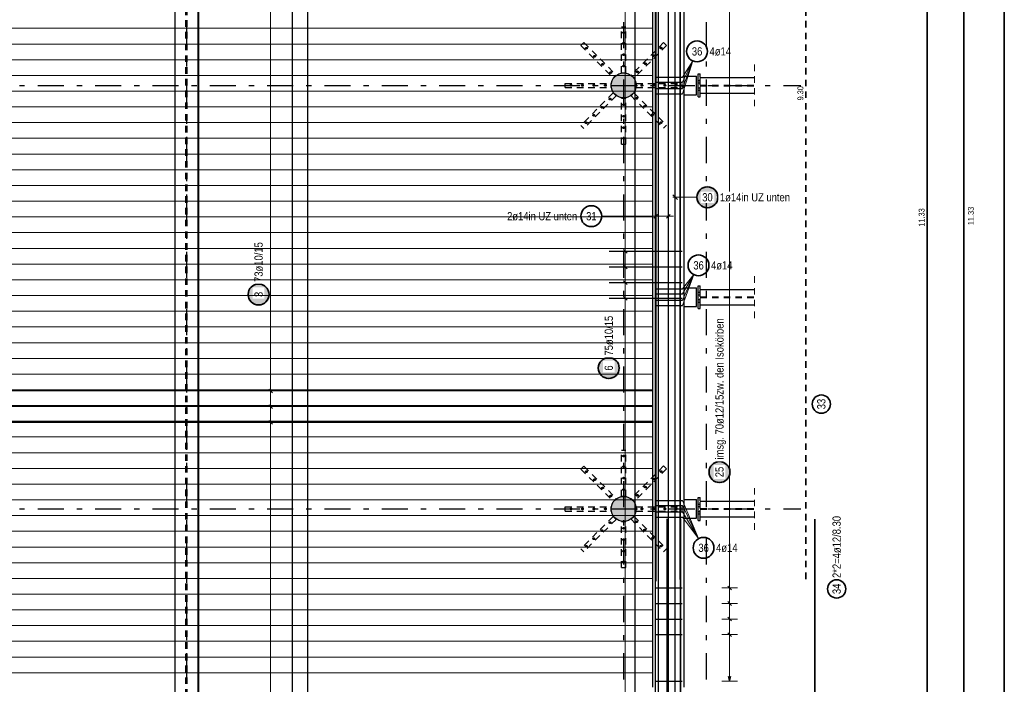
# Model space of a CAD drawing. Header units: millimetres. Extents: x -71 to 66, y -43 to 51.
# Tile 13 of 28: x 10 to 29, y 17 to 29. Entities that reach past the tile are written whole.
import ezdxf

# ---------------------------------------------------------------- set-up
doc = ezdxf.new("R2010")
doc.units = ezdxf.units.MM
doc.linetypes.add('DASHDOTX2', pattern=[2, 1, -0.5, 0, -0.5])
doc.linetypes.add('HIDDEN', pattern=[0.375, 0.25, -0.125])
for name, color, linetype, lineweight in [('Achsen', 7, 'Continuous', 20), ('Geschnittene Kanten', 7, 'Continuous', 20), ('nplo Bewehrung', 7, 'Continuous', 20), ('Schraffuren', 7, 'Continuous', 20)]:
    doc.layers.add(name, color=color, linetype=linetype, lineweight=lineweight)
doc.styles.add('Arial Narrow', font='ARIALN.TTF')

msp = doc.modelspace()

# ---------------------------------------------------------------- hatches: boundary and pattern name
at = {"lineweight": 25, "true_color": 0xffffff}
msp.add_hatch(color=7, dxfattribs=at).paths.add_polyline_path([(23.745319, 25.962487), (23.745185, 25.970165), (23.744783, 25.977834), (23.744114, 25.985483), (23.743178, 25.993105), (23.741977, 26.00069), (23.740512, 26.008228), (23.738784, 26.01571), (23.736797, 26.023127), (23.734552, 26.030471), (23.732052, 26.037732), (23.7293, 26.044901), (23.726299, 26.051969), (23.723054, 26.058929), (23.719568, 26.065771), (23.715845, 26.072487), (23.71189, 26.079069), (23.707707, 26.08551), (23.703303, 26.0918), (23.698682, 26.097933), (23.693849, 26.1039), (23.688811, 26.109696), (23.683574, 26.115312), (23.678144, 26.120742), (23.672528, 26.125979), (23.666732, 26.131017), (23.660765, 26.13585), (23.654632, 26.140471), (23.648342, 26.144875), (23.641901, 26.149058), (23.635319, 26.153013), (23.628603, 26.156736), (23.621761, 26.160222), (23.614801, 26.163467), (23.607733, 26.166468), (23.600564, 26.16922), (23.593303, 26.17172), (23.585959, 26.173965), (23.578542, 26.175952), (23.57106, 26.17768), (23.563522, 26.179145), (23.555937, 26.180346), (23.548315, 26.181282), (23.540666, 26.181951), (23.532997, 26.182353), (23.525319, 26.182487), (23.517641, 26.182353), (23.509973, 26.181951), (23.502323, 26.181282), (23.494701, 26.180346), (23.487117, 26.179145), (23.479579, 26.17768), (23.472096, 26.175952), (23.464679, 26.173965), (23.457335, 26.17172), (23.450075, 26.16922), (23.442906, 26.166468), (23.435837, 26.163467), (23.428878, 26.160222), (23.422035, 26.156736), (23.415319, 26.153013), (23.408737, 26.149058), (23.402297, 26.144875), (23.396006, 26.140471), (23.389874, 26.13585), (23.383906, 26.131017), (23.37811, 26.125979), (23.372494, 26.120742), (23.367064, 26.115312), (23.361827, 26.109696), (23.356789, 26.1039), (23.351957, 26.097933), (23.347335, 26.0918), (23.342931, 26.08551), (23.338749, 26.079069), (23.334794, 26.072487), (23.331071, 26.065771), (23.327584, 26.058929), (23.324339, 26.051969), (23.321339, 26.044901), (23.318587, 26.037732), (23.316087, 26.030471), (23.313842, 26.023127), (23.311854, 26.01571), (23.310127, 26.008228), (23.308661, 26.00069), (23.30746, 25.993105), (23.306524, 25.985483), (23.305855, 25.977834), (23.305453, 25.970165), (23.305319, 25.962487), (23.305453, 25.954809), (23.305855, 25.947141), (23.306524, 25.939491), (23.30746, 25.931869), (23.308661, 25.924285), (23.310127, 25.916747), (23.311854, 25.909264), (23.313842, 25.901847), (23.316087, 25.894503), (23.318587, 25.887243), (23.321339, 25.880074), (23.324339, 25.873005), (23.327584, 25.866045), (23.331071, 25.859203), (23.334794, 25.852487), (23.338749, 25.845905), (23.342931, 25.839465), (23.347335, 25.833174), (23.351957, 25.827042), (23.356789, 25.821074), (23.361827, 25.815278), (23.367064, 25.809662), (23.372494, 25.804232), (23.37811, 25.798995), (23.383906, 25.793957), (23.389874, 25.789125), (23.396006, 25.784503), (23.402297, 25.780099), (23.408737, 25.775917), (23.415319, 25.771962), (23.422035, 25.768239), (23.428878, 25.764752), (23.435837, 25.761507), (23.442906, 25.758507), (23.450075, 25.755755), (23.457335, 25.753255), (23.464679, 25.75101), (23.472096, 25.749022), (23.479579, 25.747295), (23.487117, 25.745829), (23.494701, 25.744628), (23.502323, 25.743692), (23.509973, 25.743023), (23.517641, 25.742621), (23.525319, 25.742487), (23.532997, 25.742621), (23.540666, 25.743023), (23.548315, 25.743692), (23.555937, 25.744628), (23.563522, 25.745829), (23.57106, 25.747295), (23.578542, 25.749022), (23.585959, 25.75101), (23.593303, 25.753255), (23.600564, 25.755755), (23.607733, 25.758507), (23.614801, 25.761507), (23.621761, 25.764752), (23.628603, 25.768239), (23.635319, 25.771962), (23.641901, 25.775917), (23.648342, 25.780099), (23.654632, 25.784503), (23.660765, 25.789125), (23.666732, 25.793957), (23.672528, 25.798995), (23.678144, 25.804232), (23.683574, 25.809662), (23.688811, 25.815278), (23.693849, 25.821074), (23.698682, 25.827042), (23.703303, 25.833174), (23.707707, 25.839465), (23.71189, 25.845905), (23.715845, 25.852487), (23.719568, 25.859203), (23.723054, 25.866045), (23.726299, 25.873005), (23.7293, 25.880074), (23.732052, 25.887243), (23.734552, 25.894503), (23.736797, 25.901847), (23.738784, 25.909264), (23.740512, 25.916747), (23.741977, 25.924285), (23.743178, 25.931869), (23.744114, 25.939491), (23.744783, 25.947141)])
at = {"layer": 'Achsen', "lineweight": 25, "true_color": 0xffffff}
for points in [[(15.138276, 24.099148), (15.138142, 24.106826), (15.13774, 24.114494), (15.137071, 24.122144), (15.136135, 24.129766), (15.134934, 24.13735), (15.133468, 24.144888), (15.131741, 24.152371), (15.129753, 24.159788), (15.127508, 24.167131), (15.125008, 24.174392), (15.122256, 24.181561), (15.119256, 24.18863), (15.116011, 24.195589), (15.112524, 24.202431), (15.108801, 24.209148), (15.104846, 24.21573), (15.100664, 24.22217), (15.09626, 24.22846), (15.091638, 24.234593), (15.086806, 24.240561), (15.081768, 24.246356), (15.076531, 24.251973), (15.071101, 24.257402), (15.065485, 24.26264), (15.059689, 24.267678), (15.053721, 24.27251), (15.047589, 24.277131), (15.041298, 24.281536), (15.034858, 24.285718), (15.028276, 24.289673), (15.02156, 24.293396), (15.014718, 24.296882), (15.007758, 24.300128), (15.000689, 24.303128), (14.99352, 24.30588), (14.98626, 24.30838), (14.978916, 24.310625), (14.971499, 24.312613), (14.964016, 24.31434), (14.956478, 24.315805), (14.948894, 24.317007), (14.941272, 24.317943), (14.933622, 24.318612), (14.925954, 24.319014), (14.918276, 24.319148), (14.910598, 24.319014), (14.902929, 24.318612), (14.89528, 24.317943), (14.887658, 24.317007), (14.880073, 24.315805), (14.872535, 24.31434), (14.865053, 24.312613), (14.857636, 24.310625), (14.850292, 24.30838), (14.843031, 24.30588), (14.835862, 24.303128), (14.828794, 24.300128), (14.821834, 24.296882), (14.814992, 24.293396), (14.808276, 24.289673), (14.801694, 24.285718), (14.795253, 24.281536), (14.788963, 24.277131), (14.78283, 24.27251), (14.776863, 24.267678), (14.771067, 24.26264), (14.765451, 24.257402), (14.760021, 24.251973), (14.754784, 24.246356), (14.749746, 24.240561), (14.744914, 24.234593), (14.740292, 24.22846), (14.735888, 24.22217), (14.731705, 24.21573), (14.72775, 24.209148), (14.724027, 24.202431), (14.720541, 24.195589), (14.717296, 24.18863), (14.714295, 24.181561), (14.711543, 24.174392), (14.709043, 24.167131), (14.706798, 24.159788), (14.704811, 24.152371), (14.703083, 24.144888), (14.701618, 24.13735), (14.700417, 24.129766), (14.699481, 24.122144), (14.698812, 24.114494), (14.69841, 24.106826), (14.698276, 24.099148), (14.69841, 24.09147), (14.698812, 24.083801), (14.699481, 24.076151), (14.700417, 24.06853), (14.701618, 24.060945), (14.703083, 24.053407), (14.704811, 24.045925), (14.706798, 24.038508), (14.709043, 24.031164), (14.711543, 24.023903), (14.714295, 24.016734), (14.717296, 24.009666), (14.720541, 24.002706), (14.724027, 23.995864), (14.72775, 23.989148), (14.731705, 23.982565), (14.735888, 23.976125), (14.740292, 23.969835), (14.744914, 23.963702), (14.749746, 23.957734), (14.754784, 23.951939), (14.760021, 23.946323), (14.765451, 23.940893), (14.771067, 23.935656), (14.776863, 23.930618), (14.78283, 23.925785), (14.788963, 23.921164), (14.795253, 23.916759), (14.801694, 23.912577), (14.808276, 23.908622), (14.814992, 23.904899), (14.821834, 23.901413), (14.828794, 23.898168), (14.835862, 23.895167), (14.843031, 23.892415), (14.850292, 23.889915), (14.857636, 23.88767), (14.865053, 23.885683), (14.872535, 23.883955), (14.880073, 23.88249), (14.887658, 23.881289), (14.89528, 23.880353), (14.902929, 23.879684), (14.910598, 23.879282), (14.918276, 23.879148), (14.925954, 23.879282), (14.933622, 23.879684), (14.941272, 23.880353), (14.948894, 23.881289), (14.956478, 23.88249), (14.964016, 23.883955), (14.971499, 23.885683), (14.978916, 23.88767), (14.98626, 23.889915), (14.99352, 23.892415), (15.000689, 23.895167), (15.007758, 23.898168), (15.014718, 23.901413), (15.02156, 23.904899), (15.028276, 23.908622), (15.034858, 23.912577), (15.041298, 23.916759), (15.047589, 23.921164), (15.053721, 23.925785), (15.059689, 23.930618), (15.065485, 23.935656), (15.071101, 23.940893), (15.076531, 23.946323), (15.081768, 23.951939), (15.086806, 23.957734), (15.091638, 23.963702), (15.09626, 23.969835), (15.100664, 23.976125), (15.104846, 23.982565), (15.108801, 23.989148), (15.112524, 23.995864), (15.116011, 24.002706), (15.119256, 24.009666), (15.122256, 24.016734), (15.125008, 24.023903), (15.127508, 24.031164), (15.129753, 24.038508), (15.131741, 24.045925), (15.133468, 24.053407), (15.134934, 24.060945), (15.136135, 24.06853), (15.137071, 24.076151), (15.13774, 24.083801)], [(21.853838, 22.688208), (21.853704, 22.695886), (21.853303, 22.703554), (21.852633, 22.711204), (21.851697, 22.718826), (21.850496, 22.726411), (21.849031, 22.733949), (21.847303, 22.741431), (21.845316, 22.748848), (21.843071, 22.756192), (21.840571, 22.763452), (21.837819, 22.770621), (21.834818, 22.77769), (21.831573, 22.78465), (21.828087, 22.791492), (21.824364, 22.798208), (21.820409, 22.80479), (21.816227, 22.81123), (21.811822, 22.817521), (21.807201, 22.823653), (21.802368, 22.829621), (21.79733, 22.835417), (21.792093, 22.841033), (21.786663, 22.846463), (21.781047, 22.8517), (21.775252, 22.856738), (21.769284, 22.86157), (21.763151, 22.866192), (21.756861, 22.870596), (21.750421, 22.874779), (21.743838, 22.878734), (21.737122, 22.882456), (21.73028, 22.885943), (21.72332, 22.889188), (21.716252, 22.892188), (21.709083, 22.89494), (21.701822, 22.89744), (21.694479, 22.899686), (21.687061, 22.901673), (21.679579, 22.9034), (21.672041, 22.904866), (21.664456, 22.906067), (21.656835, 22.907003), (21.649185, 22.907672), (21.641516, 22.908074), (21.633838, 22.908208), (21.626161, 22.908074), (21.618492, 22.907672), (21.610842, 22.907003), (21.60322, 22.906067), (21.595636, 22.904866), (21.588098, 22.9034), (21.580616, 22.901673), (21.573198, 22.899686), (21.565855, 22.89744), (21.558594, 22.89494), (21.551425, 22.892188), (21.544356, 22.889188), (21.537397, 22.885943), (21.530555, 22.882456), (21.523838, 22.878734), (21.517256, 22.874779), (21.510816, 22.870596), (21.504526, 22.866192), (21.498393, 22.86157), (21.492425, 22.856738), (21.48663, 22.8517), (21.481014, 22.846463), (21.475584, 22.841033), (21.470347, 22.835417), (21.465309, 22.829621), (21.460476, 22.823653), (21.455855, 22.817521), (21.45145, 22.81123), (21.447268, 22.80479), (21.443313, 22.798208), (21.43959, 22.791492), (21.436104, 22.78465), (21.432858, 22.77769), (21.429858, 22.770621), (21.427106, 22.763452), (21.424606, 22.756192), (21.422361, 22.748848), (21.420373, 22.741431), (21.418646, 22.733949), (21.417181, 22.726411), (21.415979, 22.718826), (21.415044, 22.711204), (21.414374, 22.703554), (21.413972, 22.695886), (21.413838, 22.688208), (21.413972, 22.68053), (21.414374, 22.672862), (21.415044, 22.665212), (21.415979, 22.65759), (21.417181, 22.650005), (21.418646, 22.642467), (21.420373, 22.634985), (21.422361, 22.627568), (21.424606, 22.620224), (21.427106, 22.612964), (21.429858, 22.605795), (21.432858, 22.598726), (21.436104, 22.591766), (21.43959, 22.584924), (21.443313, 22.578208), (21.447268, 22.571626), (21.45145, 22.565186), (21.455855, 22.558895), (21.460476, 22.552762), (21.465309, 22.546795), (21.470347, 22.540999), (21.475584, 22.535383), (21.481014, 22.529953), (21.48663, 22.524716), (21.492425, 22.519678), (21.498393, 22.514846), (21.504526, 22.510224), (21.510816, 22.50582), (21.517256, 22.501637), (21.523838, 22.497682), (21.530555, 22.493959), (21.537397, 22.490473), (21.544356, 22.487228), (21.551425, 22.484228), (21.558594, 22.481476), (21.565855, 22.478976), (21.573198, 22.47673), (21.580616, 22.474743), (21.588098, 22.473015), (21.595636, 22.47155), (21.60322, 22.470349), (21.610842, 22.469413), (21.618492, 22.468744), (21.626161, 22.468342), (21.633838, 22.468208), (21.641516, 22.468342), (21.649185, 22.468744), (21.656835, 22.469413), (21.664456, 22.470349), (21.672041, 22.47155), (21.679579, 22.473015), (21.687061, 22.474743), (21.694479, 22.47673), (21.701822, 22.478976), (21.709083, 22.481476), (21.716252, 22.484228), (21.72332, 22.487228), (21.73028, 22.490473), (21.737122, 22.493959), (21.743838, 22.497682), (21.750421, 22.501637), (21.756861, 22.50582), (21.763151, 22.510224), (21.769284, 22.514846), (21.775252, 22.519678), (21.781047, 22.524716), (21.786663, 22.529953), (21.792093, 22.535383), (21.79733, 22.540999), (21.802368, 22.546795), (21.807201, 22.552762), (21.811822, 22.558895), (21.816227, 22.565186), (21.820409, 22.571626), (21.824364, 22.578208), (21.828087, 22.584924), (21.831573, 22.591766), (21.834818, 22.598726), (21.837819, 22.605795), (21.840571, 22.612964), (21.843071, 22.620224), (21.845316, 22.627568), (21.847303, 22.634985), (21.849031, 22.642467), (21.850496, 22.650005), (21.851697, 22.65759), (21.852633, 22.665212), (21.853303, 22.672862)], [(23.976748, 20.693911), (23.976614, 20.701589), (23.976212, 20.709257), (23.975543, 20.716907), (23.974607, 20.724529), (23.973406, 20.732113), (23.971941, 20.739651), (23.970213, 20.747134), (23.968226, 20.754551), (23.965981, 20.761894), (23.96348, 20.769155), (23.960729, 20.776324), (23.957728, 20.783393), (23.954483, 20.790352), (23.950997, 20.797194), (23.947274, 20.803911), (23.943319, 20.810493), (23.939136, 20.816933), (23.934732, 20.823223), (23.93011, 20.829356), (23.925278, 20.835324), (23.92024, 20.841119), (23.915003, 20.846736), (23.909573, 20.852165), (23.903957, 20.857403), (23.898161, 20.862441), (23.892194, 20.867273), (23.886061, 20.871894), (23.879771, 20.876299), (23.87333, 20.880481), (23.866748, 20.884436), (23.860032, 20.888159), (23.85319, 20.891645), (23.84623, 20.894891), (23.839162, 20.897891), (23.831993, 20.900643), (23.824732, 20.903143), (23.817388, 20.905388), (23.809971, 20.907376), (23.802489, 20.909103), (23.794951, 20.910568), (23.787366, 20.91177), (23.779744, 20.912706), (23.772095, 20.913375), (23.764426, 20.913777), (23.756748, 20.913911), (23.74907, 20.913777), (23.741402, 20.913375), (23.733752, 20.912706), (23.72613, 20.91177), (23.718546, 20.910568), (23.711008, 20.909103), (23.703525, 20.907376), (23.696108, 20.905388), (23.688764, 20.903143), (23.681504, 20.900643), (23.674335, 20.897891), (23.667266, 20.894891), (23.660306, 20.891645), (23.653464, 20.888159), (23.646748, 20.884436), (23.640166, 20.880481), (23.633726, 20.876299), (23.627435, 20.871894), (23.621303, 20.867273), (23.615335, 20.862441), (23.609539, 20.857403), (23.603923, 20.852165), (23.598493, 20.846736), (23.593256, 20.841119), (23.588218, 20.835324), (23.583386, 20.829356), (23.578764, 20.823223), (23.57436, 20.816933), (23.570178, 20.810493), (23.566223, 20.803911), (23.5625, 20.797194), (23.559013, 20.790352), (23.555768, 20.783393), (23.552768, 20.776324), (23.550016, 20.769155), (23.547516, 20.761894), (23.545271, 20.754551), (23.543283, 20.747134), (23.541556, 20.739651), (23.54009, 20.732113), (23.538889, 20.724529), (23.537953, 20.716907), (23.537284, 20.709257), (23.536882, 20.701589), (23.536748, 20.693911), (23.536882, 20.686233), (23.537284, 20.678564), (23.537953, 20.670914), (23.538889, 20.663293), (23.54009, 20.655708), (23.541556, 20.64817), (23.543283, 20.640688), (23.545271, 20.633271), (23.547516, 20.625927), (23.550016, 20.618666), (23.552768, 20.611497), (23.555768, 20.604429), (23.559013, 20.597469), (23.5625, 20.590627), (23.566223, 20.583911), (23.570178, 20.577328), (23.57436, 20.570888), (23.578764, 20.564598), (23.583386, 20.558465), (23.588218, 20.552497), (23.593256, 20.546702), (23.598493, 20.541086), (23.603923, 20.535656), (23.609539, 20.530419), (23.615335, 20.525381), (23.621303, 20.520548), (23.627435, 20.515927), (23.633726, 20.511522), (23.640166, 20.50734), (23.646748, 20.503385), (23.653464, 20.499662), (23.660306, 20.496176), (23.667266, 20.492931), (23.674335, 20.48993), (23.681504, 20.487178), (23.688764, 20.484678), (23.696108, 20.482433), (23.703525, 20.480446), (23.711008, 20.478718), (23.718546, 20.477253), (23.72613, 20.476052), (23.733752, 20.475116), (23.741402, 20.474447), (23.74907, 20.474045), (23.756748, 20.473911), (23.764426, 20.474045), (23.772095, 20.474447), (23.779744, 20.475116), (23.787366, 20.476052), (23.794951, 20.477253), (23.802489, 20.478718), (23.809971, 20.480446), (23.817388, 20.482433), (23.824732, 20.484678), (23.831993, 20.487178), (23.839162, 20.48993), (23.84623, 20.492931), (23.85319, 20.496176), (23.860032, 20.499662), (23.866748, 20.503385), (23.87333, 20.50734), (23.879771, 20.511522), (23.886061, 20.515927), (23.892194, 20.520548), (23.898161, 20.525381), (23.903957, 20.530419), (23.909573, 20.535656), (23.915003, 20.541086), (23.92024, 20.546702), (23.925278, 20.552497), (23.93011, 20.558465), (23.934732, 20.564598), (23.939136, 20.570888), (23.943319, 20.577328), (23.947274, 20.583911), (23.950997, 20.590627), (23.954483, 20.597469), (23.957728, 20.604429), (23.960729, 20.611497), (23.96348, 20.618666), (23.965981, 20.625927), (23.968226, 20.633271), (23.970213, 20.640688), (23.971941, 20.64817), (23.973406, 20.655708), (23.974607, 20.663293), (23.975543, 20.670914), (23.976212, 20.678564)]]:
    msp.add_hatch(color=7, dxfattribs=at).paths.add_polyline_path(points)
at = {"layer": 'Schraffuren', "lineweight": 13, "true_color": 0xd7ffd7}
for points in [[(22.159705, 28.107211), (22.159626, 28.11339), (22.159387, 28.119566), (22.15899, 28.125733), (22.158433, 28.131888), (22.157719, 28.138027), (22.156847, 28.144145), (22.155817, 28.150238), (22.154631, 28.156303), (22.153289, 28.162336), (22.151792, 28.168332), (22.150141, 28.174287), (22.148338, 28.180198), (22.146383, 28.186061), (22.144277, 28.191871), (22.142023, 28.197626), (22.139621, 28.20332), (22.137074, 28.20895), (22.134382, 28.214513), (22.131548, 28.220005), (22.128574, 28.225422), (22.125461, 28.230761), (22.122212, 28.236018), (22.118828, 28.241189), (22.115312, 28.246272), (22.111667, 28.251262), (22.107894, 28.256157), (22.103997, 28.260953), (22.099977, 28.265647), (22.095838, 28.270237), (22.091582, 28.274718), (22.087212, 28.279087), (22.082731, 28.283343), (22.078142, 28.287483), (22.073448, 28.291502), (22.068652, 28.2954), (22.063757, 28.299172), (22.058766, 28.302818), (22.053684, 28.306333), (22.048512, 28.309717), (22.043256, 28.312966), (22.037917, 28.316079), (22.0325, 28.319054), (22.027008, 28.321888), (22.021445, 28.324579), (22.015814, 28.327127), (22.01012, 28.329529), (22.004366, 28.331783), (21.998556, 28.333888), (21.992693, 28.335843), (21.986782, 28.337647), (21.980826, 28.339298), (21.97483, 28.340794), (21.968798, 28.342136), (21.962733, 28.343322), (21.956639, 28.344352), (21.950521, 28.345224), (21.944382, 28.345939), (21.938228, 28.346495), (21.93206, 28.346893), (21.925885, 28.347131), (21.919705, 28.347211), (21.913526, 28.347131), (21.907351, 28.346893), (21.901183, 28.346495), (21.895028, 28.345939), (21.88889, 28.345224), (21.882772, 28.344352), (21.876678, 28.343322), (21.870613, 28.342136), (21.86458, 28.340794), (21.858584, 28.339298), (21.852629, 28.337647), (21.846718, 28.335843), (21.840855, 28.333888), (21.835045, 28.331783), (21.829291, 28.329529), (21.823596, 28.327127), (21.817966, 28.324579), (21.812403, 28.321888), (21.806911, 28.319054), (21.801494, 28.316079), (21.796155, 28.312966), (21.790898, 28.309717), (21.785727, 28.306333), (21.780644, 28.302818), (21.775654, 28.299172), (21.770759, 28.2954), (21.765963, 28.291502), (21.761269, 28.287483), (21.75668, 28.283343), (21.752199, 28.279087), (21.747829, 28.274718), (21.743573, 28.270237), (21.739434, 28.265647), (21.735414, 28.260953), (21.731517, 28.256157), (21.727744, 28.251262), (21.724099, 28.246272), (21.720583, 28.241189), (21.717199, 28.236018), (21.71395, 28.230761), (21.710837, 28.225422), (21.707862, 28.220005), (21.705029, 28.214513), (21.702337, 28.20895), (21.699789, 28.20332), (21.697388, 28.197626), (21.695133, 28.191871), (21.693028, 28.186061), (21.691073, 28.180198), (21.689269, 28.174287), (21.687619, 28.168332), (21.686122, 28.162336), (21.68478, 28.156303), (21.683594, 28.150238), (21.682564, 28.144145), (21.681692, 28.138027), (21.680977, 28.131888), (21.680421, 28.125733), (21.680024, 28.119566), (21.679785, 28.11339), (21.679705, 28.107211), (21.679785, 28.101031), (21.680024, 28.094856), (21.680421, 28.088689), (21.680977, 28.082534), (21.681692, 28.076395), (21.682564, 28.070277), (21.683594, 28.064184), (21.68478, 28.058118), (21.686122, 28.052086), (21.687619, 28.04609), (21.689269, 28.040134), (21.691073, 28.034223), (21.693028, 28.028361), (21.695133, 28.02255), (21.697388, 28.016796), (21.699789, 28.011102), (21.702337, 28.005471), (21.705029, 27.999908), (21.707862, 27.994416), (21.710837, 27.988999), (21.71395, 27.983661), (21.717199, 27.978404), (21.720583, 27.973232), (21.724099, 27.96815), (21.727744, 27.963159), (21.731517, 27.958265), (21.735414, 27.953469), (21.739434, 27.948774), (21.743573, 27.944185), (21.747829, 27.939704), (21.752199, 27.935334), (21.75668, 27.931078), (21.761269, 27.926939), (21.765963, 27.92292), (21.770759, 27.919022), (21.775654, 27.915249), (21.780644, 27.911604), (21.785727, 27.908088), (21.790898, 27.904705), (21.796155, 27.901455), (21.801494, 27.898342), (21.806911, 27.895368), (21.812403, 27.892534), (21.817966, 27.889842), (21.823596, 27.887295), (21.829291, 27.884893), (21.835045, 27.882639), (21.840855, 27.880534), (21.846718, 27.878578), (21.852629, 27.876775), (21.858584, 27.875124), (21.86458, 27.873627), (21.870613, 27.872286), (21.876678, 27.871099), (21.882772, 27.87007), (21.88889, 27.869197), (21.895028, 27.868483), (21.901183, 27.867927), (21.907351, 27.867529), (21.913526, 27.86729), (21.919705, 27.867211), (21.925885, 27.86729), (21.93206, 27.867529), (21.938228, 27.867927), (21.944382, 27.868483), (21.950521, 27.869197), (21.956639, 27.87007), (21.962733, 27.871099), (21.968798, 27.872286), (21.97483, 27.873627), (21.980826, 27.875124), (21.986782, 27.876775), (21.992693, 27.878578), (21.998556, 27.880534), (22.004366, 27.882639), (22.01012, 27.884893), (22.015814, 27.887295), (22.021445, 27.889842), (22.027008, 27.892534), (22.0325, 27.895368), (22.037917, 27.898342), (22.043256, 27.901455), (22.048512, 27.904705), (22.053684, 27.908088), (22.058766, 27.911604), (22.063757, 27.915249), (22.068652, 27.919022), (22.073448, 27.92292), (22.078142, 27.926939), (22.082731, 27.931078), (22.087212, 27.935334), (22.091582, 27.939704), (22.095838, 27.944185), (22.099977, 27.948774), (22.103997, 27.953469), (22.107894, 27.958265), (22.111667, 27.963159), (22.115312, 27.96815), (22.118828, 27.973232), (22.122212, 27.978404), (22.125461, 27.983661), (22.128574, 27.988999), (22.131548, 27.994416), (22.134382, 27.999908), (22.137074, 28.005471), (22.139621, 28.011102), (22.142023, 28.016796), (22.144277, 28.02255), (22.146383, 28.028361), (22.148338, 28.034223), (22.150141, 28.040134), (22.151792, 28.04609), (22.153289, 28.052086), (22.154631, 28.058118), (22.155817, 28.064184), (22.156847, 28.070277), (22.157719, 28.076395), (22.158433, 28.082534), (22.15899, 28.088689), (22.159387, 28.094856), (22.159626, 28.101031)], [(22.159705, 19.987198), (22.159626, 19.993378), (22.159387, 19.999553), (22.15899, 20.00572), (22.158433, 20.011875), (22.157719, 20.018014), (22.156847, 20.024132), (22.155817, 20.030226), (22.154631, 20.036291), (22.153289, 20.042323), (22.151792, 20.048319), (22.150141, 20.054275), (22.148338, 20.060186), (22.146383, 20.066049), (22.144277, 20.071859), (22.142023, 20.077613), (22.139621, 20.083307), (22.137074, 20.088938), (22.134382, 20.094501), (22.131548, 20.099993), (22.128574, 20.10541), (22.125461, 20.110749), (22.122212, 20.116005), (22.118828, 20.121177), (22.115312, 20.126259), (22.111667, 20.13125), (22.107894, 20.136145), (22.103997, 20.140941), (22.099977, 20.145635), (22.095838, 20.150224), (22.091582, 20.154705), (22.087212, 20.159075), (22.082731, 20.163331), (22.078142, 20.16747), (22.073448, 20.17149), (22.068652, 20.175387), (22.063757, 20.17916), (22.058766, 20.182805), (22.053684, 20.186321), (22.048512, 20.189705), (22.043256, 20.192954), (22.037917, 20.196067), (22.0325, 20.199041), (22.027008, 20.201875), (22.021445, 20.204567), (22.015814, 20.207114), (22.01012, 20.209516), (22.004366, 20.21177), (21.998556, 20.213876), (21.992693, 20.215831), (21.986782, 20.217634), (21.980826, 20.219285), (21.97483, 20.220782), (21.968798, 20.222124), (21.962733, 20.22331), (21.956639, 20.224339), (21.950521, 20.225212), (21.944382, 20.225926), (21.938228, 20.226483), (21.93206, 20.22688), (21.925885, 20.227119), (21.919705, 20.227198), (21.913526, 20.227119), (21.907351, 20.22688), (21.901183, 20.226483), (21.895028, 20.225926), (21.88889, 20.225212), (21.882772, 20.224339), (21.876678, 20.22331), (21.870613, 20.222124), (21.86458, 20.220782), (21.858584, 20.219285), (21.852629, 20.217634), (21.846718, 20.215831), (21.840855, 20.213876), (21.835045, 20.21177), (21.829291, 20.209516), (21.823596, 20.207114), (21.817966, 20.204567), (21.812403, 20.201875), (21.806911, 20.199041), (21.801494, 20.196067), (21.796155, 20.192954), (21.790898, 20.189705), (21.785727, 20.186321), (21.780644, 20.182805), (21.775654, 20.17916), (21.770759, 20.175387), (21.765963, 20.17149), (21.761269, 20.16747), (21.75668, 20.163331), (21.752199, 20.159075), (21.747829, 20.154705), (21.743573, 20.150224), (21.739434, 20.145635), (21.735414, 20.140941), (21.731517, 20.136145), (21.727744, 20.13125), (21.724099, 20.126259), (21.720583, 20.121177), (21.717199, 20.116005), (21.71395, 20.110749), (21.710837, 20.10541), (21.707862, 20.099993), (21.705029, 20.094501), (21.702337, 20.088938), (21.699789, 20.083307), (21.697388, 20.077613), (21.695133, 20.071859), (21.693028, 20.066049), (21.691073, 20.060186), (21.689269, 20.054275), (21.687619, 20.048319), (21.686122, 20.042323), (21.68478, 20.036291), (21.683594, 20.030226), (21.682564, 20.024132), (21.681692, 20.018014), (21.680977, 20.011875), (21.680421, 20.00572), (21.680024, 19.999553), (21.679785, 19.993378), (21.679705, 19.987198), (21.679785, 19.981019), (21.680024, 19.974843), (21.680421, 19.968676), (21.680977, 19.962521), (21.681692, 19.956383), (21.682564, 19.950265), (21.683594, 19.944171), (21.68478, 19.938106), (21.686122, 19.932073), (21.687619, 19.926077), (21.689269, 19.920122), (21.691073, 19.914211), (21.693028, 19.908348), (21.695133, 19.902538), (21.697388, 19.896784), (21.699789, 19.891089), (21.702337, 19.885459), (21.705029, 19.879896), (21.707862, 19.874404), (21.710837, 19.868987), (21.71395, 19.863648), (21.717199, 19.858391), (21.720583, 19.85322), (21.724099, 19.848137), (21.727744, 19.843147), (21.731517, 19.838252), (21.735414, 19.833456), (21.739434, 19.828762), (21.743573, 19.824173), (21.747829, 19.819692), (21.752199, 19.815322), (21.75668, 19.811066), (21.761269, 19.806927), (21.765963, 19.802907), (21.770759, 19.79901), (21.775654, 19.795237), (21.780644, 19.791592), (21.785727, 19.788076), (21.790898, 19.784692), (21.796155, 19.781443), (21.801494, 19.77833), (21.806911, 19.775355), (21.812403, 19.772521), (21.817966, 19.76983), (21.823596, 19.767282), (21.829291, 19.764881), (21.835045, 19.762626), (21.840855, 19.760521), (21.846718, 19.758566), (21.852629, 19.756762), (21.858584, 19.755112), (21.86458, 19.753615), (21.870613, 19.752273), (21.876678, 19.751087), (21.882772, 19.750057), (21.88889, 19.749185), (21.895028, 19.74847), (21.901183, 19.747914), (21.907351, 19.747517), (21.913526, 19.747278), (21.919705, 19.747198), (21.925885, 19.747278), (21.93206, 19.747517), (21.938228, 19.747914), (21.944382, 19.74847), (21.950521, 19.749185), (21.956639, 19.750057), (21.962733, 19.751087), (21.968798, 19.752273), (21.97483, 19.753615), (21.980826, 19.755112), (21.986782, 19.756762), (21.992693, 19.758566), (21.998556, 19.760521), (22.004366, 19.762626), (22.01012, 19.764881), (22.015814, 19.767282), (22.021445, 19.76983), (22.027008, 19.772521), (22.0325, 19.775355), (22.037917, 19.77833), (22.043256, 19.781443), (22.048512, 19.784692), (22.053684, 19.788076), (22.058766, 19.791592), (22.063757, 19.795237), (22.068652, 19.79901), (22.073448, 19.802907), (22.078142, 19.806927), (22.082731, 19.811066), (22.087212, 19.815322), (22.091582, 19.819692), (22.095838, 19.824173), (22.099977, 19.828762), (22.103997, 19.833456), (22.107894, 19.838252), (22.111667, 19.843147), (22.115312, 19.848137), (22.118828, 19.85322), (22.122212, 19.858391), (22.125461, 19.863648), (22.128574, 19.868987), (22.131548, 19.874404), (22.134382, 19.879896), (22.137074, 19.885459), (22.139621, 19.891089), (22.142023, 19.896784), (22.144277, 19.902538), (22.146383, 19.908348), (22.148338, 19.914211), (22.150141, 19.920122), (22.151792, 19.926077), (22.153289, 19.932073), (22.154631, 19.938106), (22.155817, 19.944171), (22.156847, 19.950265), (22.157719, 19.956383), (22.158433, 19.962521), (22.15899, 19.968676), (22.159387, 19.974843), (22.159626, 19.981019)]]:
    msp.add_hatch(color=254, dxfattribs=at).paths.add_polyline_path(points)

# ---------------------------------------------------------------- linework, layer by layer
at = {"color": 3, "linetype": 'Continuous', "lineweight": 25}
for p, q in [((23.079578, 16.567271), (23.079578, 37.387223)), ((22.479578, 16.567271), (22.479578, 36.787223)), ((13.318086, 15.057271), (13.318086, 36.13384)), ((13.758086, 15.057271), (13.758086, 36.130442)), ((23.348978, 27.887223), (23.348978, 28.327223)), ((23.348978, 28.327223), (23.388978, 28.327223)), ((23.388978, 28.257223), (23.388978, 28.327223)), ((23.079578, 28.287223), (23.319578, 28.287223)), ((23.319578, 27.927223), (23.319578, 28.287223)), ((23.388978, 28.257223), (24.428593, 28.257223)), ((23.388978, 27.887223), (23.388978, 27.957223)), ((23.388978, 27.957223), (24.428593, 27.957223)), ((23.079578, 27.927223), (23.319578, 27.927223)), ((23.348978, 27.887223), (23.388978, 27.887223)), ((23.079578, 24.227223), (23.319578, 24.227223)), ((23.319578, 23.867223), (23.319578, 24.227223)), ((23.348978, 23.827223), (23.348978, 24.267223)), ((23.348978, 24.267223), (23.388978, 24.267223)), ((23.388978, 24.197223), (23.388978, 24.267223)), ((23.079578, 23.867223), (23.319578, 23.867223)), ((23.348978, 23.827223), (23.388978, 23.827223)), ((23.388978, 23.827223), (23.388978, 23.897223)), ((23.348978, 19.767223), (23.348978, 20.207223)), ((23.348978, 20.207223), (23.388978, 20.207223)), ((23.388978, 20.137223), (23.388978, 20.207223)), ((23.079578, 20.167223), (23.319578, 20.167223)), ((23.319578, 19.807223), (23.319578, 20.167223)), ((23.388978, 20.137223), (24.428593, 20.137223)), ((23.388978, 19.767223), (23.388978, 19.837223)), ((23.388978, 19.837223), (24.428593, 19.837223)), ((23.079578, 19.807223), (23.319578, 19.807223)), ((23.348978, 19.767223), (23.388978, 19.767223))]:
    msp.add_line(p, q, dxfattribs=at)
at = {"color": 3, "linetype": 'HIDDEN', "lineweight": 25, "ltscale": 0.5}
for p, q in [((13.526086, 15.057271), (13.526086, 37.274557)), ((13.550086, 15.057271), (13.550086, 37.274557)), ((21.879705, 28.791211), (21.879705, 29.231211)), ((21.879705, 29.231211), (21.959705, 29.231211)), ((21.959705, 28.791211), (21.959705, 29.231211)), ((21.15603, 28.927455), (21.099462, 28.870886)), ((21.15603, 28.927455), (21.467157, 28.616328)), ((22.686209, 28.930283), (22.375082, 28.619156)), ((22.686209, 28.930283), (22.742778, 28.873715)), ((21.099462, 28.870886), (21.410589, 28.559759)), ((21.879705, 28.351211), (21.879705, 28.791211)), ((21.959705, 28.351211), (21.959705, 28.791211)), ((22.742778, 28.873715), (22.431651, 28.562588)), ((21.410589, 28.559759), (21.721716, 28.248632)), ((21.467157, 28.616328), (21.778284, 28.305201)), ((22.375082, 28.619156), (22.063955, 28.308029)), ((22.431651, 28.562588), (22.120524, 28.251461)), ((21.879705, 28.351211), (21.959705, 28.351211)), ((20.799705, 28.067211), (20.799705, 28.147211)), ((20.799705, 28.147211), (21.239705, 28.147211)), ((21.239705, 28.147211), (21.679705, 28.147211)), ((21.679705, 28.067211), (21.679705, 28.147211)), ((21.778284, 28.305201), (21.721716, 28.248632)), ((22.063955, 28.308029), (22.120524, 28.251461)), ((22.159705, 28.067211), (22.159705, 28.147211)), ((22.159705, 28.147211), (22.599705, 28.147211)), ((22.599705, 28.147211), (23.039705, 28.147211)), ((23.039705, 28.067211), (23.039705, 28.147211)), ((23.348978, 28.200223), (23.388978, 28.200223)), ((23.348978, 28.200223), (23.388978, 28.200223)), ((23.348978, 28.154223), (23.388978, 28.154223)), ((23.348978, 28.154223), (23.388978, 28.154223)), ((23.388978, 28.114323), (23.388978, 28.257223)), ((20.799705, 28.067211), (21.239705, 28.067211)), ((21.239705, 28.067211), (21.679705, 28.067211)), ((21.718887, 27.962961), (21.40776, 27.651834)), ((21.718887, 27.962961), (21.775456, 27.906393)), ((22.117695, 27.96579), (22.061127, 27.909221)), ((22.117695, 27.96579), (22.428822, 27.654663)), ((22.159705, 28.067211), (22.599705, 28.067211)), ((22.599705, 28.067211), (23.039705, 28.067211)), ((23.348978, 28.060223), (23.388978, 28.060223)), ((23.348978, 28.060223), (23.388978, 28.060223)), ((23.348978, 28.014223), (23.388978, 28.014223)), ((23.348978, 28.014223), (23.388978, 28.014223)), ((23.388978, 28.114323), (24.428593, 28.114323)), ((23.388978, 27.957223), (23.388978, 28.100123)), ((23.388978, 28.100123), (24.428593, 28.100123)), ((21.775456, 27.906393), (21.464329, 27.595266)), ((21.879705, 27.423211), (21.879705, 27.863211)), ((21.879705, 27.863211), (21.959705, 27.863211)), ((21.959705, 27.423211), (21.959705, 27.863211)), ((22.061127, 27.909221), (22.372254, 27.598094)), ((21.40776, 27.651834), (21.096633, 27.340707)), ((21.464329, 27.595266), (21.153202, 27.284139)), ((22.372254, 27.598094), (22.683381, 27.286967)), ((22.428822, 27.654663), (22.739949, 27.343536)), ((21.879705, 26.983211), (21.879705, 27.423211)), ((21.959705, 26.983211), (21.959705, 27.423211)), ((21.096633, 27.340707), (21.153202, 27.284139)), ((22.739949, 27.343536), (22.683381, 27.286967)), ((21.879705, 26.983211), (21.959705, 26.983211)), ((23.388978, 24.054323), (23.388978, 24.197223)), ((23.348978, 24.140223), (23.388978, 24.140223)), ((23.348978, 24.140223), (23.388978, 24.140223)), ((23.348978, 24.094223), (23.388978, 24.094223)), ((23.348978, 24.094223), (23.388978, 24.094223)), ((23.348978, 24.000223), (23.388978, 24.000223)), ((23.348978, 24.000223), (23.388978, 24.000223)), ((23.388978, 23.897223), (23.388978, 24.040123)), ((23.348978, 23.954223), (23.388978, 23.954223)), ((23.348978, 23.954223), (23.388978, 23.954223)), ((21.879705, 20.671198), (21.879705, 21.111198)), ((21.879705, 21.111198), (21.959705, 21.111198)), ((21.959705, 20.671198), (21.959705, 21.111198)), ((21.15603, 20.807442), (21.099462, 20.750874)), ((21.15603, 20.807442), (21.467157, 20.496315)), ((22.686209, 20.810271), (22.375082, 20.499144)), ((22.686209, 20.810271), (22.742778, 20.753702)), ((21.099462, 20.750874), (21.410589, 20.439747)), ((21.879705, 20.231198), (21.879705, 20.671198)), ((21.959705, 20.231198), (21.959705, 20.671198)), ((22.742778, 20.753702), (22.431651, 20.442575)), ((21.410589, 20.439747), (21.721716, 20.12862)), ((21.467157, 20.496315), (21.778284, 20.185188)), ((22.375082, 20.499144), (22.063955, 20.188017)), ((22.431651, 20.442575), (22.120524, 20.131448)), ((21.879705, 20.231198), (21.959705, 20.231198)), ((20.799705, 19.947198), (20.799705, 20.027198)), ((20.799705, 20.027198), (21.239705, 20.027198)), ((21.239705, 20.027198), (21.679705, 20.027198)), ((21.679705, 19.947198), (21.679705, 20.027198)), ((21.778284, 20.185188), (21.721716, 20.12862)), ((22.063955, 20.188017), (22.120524, 20.131448)), ((22.159705, 19.947198), (22.159705, 20.027198)), ((22.159705, 20.027198), (22.599705, 20.027198)), ((22.599705, 20.027198), (23.039705, 20.027198)), ((23.039705, 19.947198), (23.039705, 20.027198)), ((23.348978, 20.080223), (23.388978, 20.080223)), ((23.348978, 20.080223), (23.388978, 20.080223)), ((23.348978, 20.034223), (23.388978, 20.034223)), ((23.348978, 20.034223), (23.388978, 20.034223)), ((23.388978, 19.994323), (23.388978, 20.137223)), ((20.799705, 19.947198), (21.239705, 19.947198)), ((21.239705, 19.947198), (21.679705, 19.947198)), ((21.718887, 19.842949), (21.40776, 19.531822)), ((21.718887, 19.842949), (21.775456, 19.78638)), ((22.117695, 19.845777), (22.061127, 19.789208)), ((22.117695, 19.845777), (22.428822, 19.53465)), ((22.159705, 19.947198), (22.599705, 19.947198)), ((22.599705, 19.947198), (23.039705, 19.947198)), ((23.348978, 19.940223), (23.388978, 19.940223)), ((23.348978, 19.940223), (23.388978, 19.940223)), ((23.348978, 19.894223), (23.388978, 19.894223)), ((23.348978, 19.894223), (23.388978, 19.894223)), ((23.388978, 19.994323), (24.428593, 19.994323)), ((23.388978, 19.837223), (23.388978, 19.980123)), ((23.388978, 19.980123), (24.428593, 19.980123)), ((21.775456, 19.78638), (21.464329, 19.475253)), ((21.879705, 19.303198), (21.879705, 19.743198)), ((21.879705, 19.743198), (21.959705, 19.743198)), ((21.959705, 19.303198), (21.959705, 19.743198)), ((22.061127, 19.789208), (22.372254, 19.478081)), ((21.40776, 19.531822), (21.096633, 19.220695)), ((21.464329, 19.475253), (21.153202, 19.164126)), ((22.372254, 19.478081), (22.683381, 19.166955)), ((22.428822, 19.53465), (22.739949, 19.223523)), ((21.879705, 18.863198), (21.879705, 19.303198)), ((21.959705, 18.863198), (21.959705, 19.303198)), ((21.096633, 19.220695), (21.153202, 19.164126)), ((22.739949, 19.223523), (22.683381, 19.166955)), ((21.879705, 18.863198), (21.959705, 18.863198))]:
    msp.add_line(p, q, dxfattribs=at)
at = {"color": 3, "linetype": 'Continuous', "lineweight": 25, "ltscale": 0.5}
for p, q in [((22.54404, 18.600942), (22.54404, 37.200942)), ((22.584671, 14.617391), (22.584671, 37.277391)), ((22.778108, 14.667047), (22.778108, 37.327047)), ((22.909886, 14.6353), (22.909886, 37.239253)), ((23.005947, 18.633845), (23.005947, 37.233845)), ((23.009578, 14.657223), (23.009578, 37.269223)), ((22.531514, 14.467047), (22.531514, 37.127047)), ((22.530145, 28.268154), (23.050139, 28.268154)), ((22.530145, 28.168154), (23.050139, 28.168154)), ((22.530145, 28.048154), (23.050139, 28.048154)), ((22.530145, 27.948154), (23.050139, 27.948154)), ((22.865692, 26.006681), (22.954081, 25.918293)), ((22.496159, 25.564645), (22.56687, 25.635355)), ((22.742753, 25.564645), (22.813463, 25.635355)), ((22.530145, 24.209645), (23.050139, 24.209645)), ((22.530145, 24.109645), (23.050139, 24.109645)), ((22.530145, 23.989645), (23.050139, 23.989645)), ((22.530145, 23.889645), (23.050139, 23.889645)), ((22.530145, 20.150874), (23.050139, 20.150874)), ((22.530145, 20.050874), (23.050139, 20.050874)), ((22.530145, 19.930874), (23.050139, 19.930874)), ((22.530145, 19.830874), (23.050139, 19.830874)), ((22.754576, 3.194612), (22.754576, 19.794612)), ((23.014576, 3.194612), (23.014576, 19.794612))]:
    msp.add_line(p, q, dxfattribs=at)
at = {"color": 2, "linetype": 'HIDDEN', "lineweight": 35, "ltscale": 0.5}
msp.add_line((25.415619, 18.642661), (25.415619, 37.242661), dxfattribs=at)
at = {"color": 2, "linetype": 'Continuous', "lineweight": 35, "ltscale": 0.5}
for p, q in [((27.738969, 14.227987), (27.738969, 36.887987)), ((28.443875, 14.257223), (28.443875, 36.869223)), ((29.219271, 14.279236), (29.219271, 36.883188)), ((25.583635, 3.193079), (25.583635, 19.793079))]:
    msp.add_line(p, q, dxfattribs=at)
at = {"color": 5, "linetype": 'Continuous', "lineweight": 18, "ltscale": 0.5}
for p, q in [((23.050139, 28.168154), (23.246385, 28.576623)), ((23.050139, 28.048154), (23.246385, 28.576623)), ((23.050139, 27.948154), (23.246385, 28.576623)), ((23.050139, 28.268154), (23.246385, 28.576623)), ((23.325319, 25.962487), (22.859886, 25.962487)), ((22.531514, 25.45), (22.531514, 25.75)), ((22.778108, 25.45), (22.778108, 25.75)), ((21.499205, 25.6), (22.431514, 25.6)), ((22.878108, 25.6), (22.431514, 25.6)), ((23.050139, 24.109645), (23.262792, 24.479785)), ((23.050139, 23.989645), (23.262792, 24.479785)), ((23.050139, 23.889645), (23.262792, 24.479785)), ((23.050139, 24.209645), (23.262792, 24.479785)), ((23.050139, 20.150874), (23.355978, 19.416918)), ((23.050139, 20.050874), (23.355978, 19.416918)), ((23.050139, 19.930874), (23.355978, 19.416918)), ((23.050139, 19.830874), (23.355978, 19.416918))]:
    msp.add_line(p, q, dxfattribs=at)
at = {"color": 5, "linetype": 'HIDDEN', "lineweight": 18, "ltscale": 0.5}
for p, q in [((24.428593, 27.707223), (24.428593, 28.507223)), ((24.428593, 23.647223), (24.428593, 24.447223)), ((24.428593, 19.587223), (24.428593, 20.387223))]:
    msp.add_line(p, q, dxfattribs=at)
at = {"color": 3, "linetype": 'HIDDEN', "lineweight": 25, "ltscale": 0.5}
for centre in [(21.919705, 29.121211), (21.919705, 28.917211), (21.205528, 28.821389), (21.919705, 28.697211), (22.636712, 28.824217), (21.361091, 28.665825), (21.516655, 28.510262), (22.336898, 28.524404), (22.492462, 28.679967), (21.672218, 28.354698), (21.919705, 28.477211), (22.181335, 28.36884), (20.909705, 28.107211), (21.129705, 28.107211), (21.349705, 28.107211), (21.569705, 28.107211), (22.269705, 28.107211), (22.489705, 28.107211), (22.709705, 28.107211), (22.929705, 28.107211), (21.658076, 27.845581), (22.167193, 27.859724), (21.502512, 27.690018), (21.919705, 27.737211), (22.322756, 27.70416), (21.202699, 27.390205), (21.346949, 27.534454), (21.919705, 27.517211), (22.47832, 27.548597), (22.633883, 27.393033), (21.919705, 27.297211), (21.919705, 27.093211), (21.919705, 21.001198), (21.919705, 20.797198), (21.205528, 20.701376), (21.919705, 20.577198), (22.636712, 20.704205), (21.361091, 20.545813), (21.516655, 20.390249), (22.336898, 20.404391), (22.492462, 20.559955), (21.672218, 20.234686), (21.919705, 20.357198), (22.181335, 20.248828), (20.909705, 19.987198), (21.129705, 19.987198), (21.349705, 19.987198), (21.569705, 19.987198), (22.269705, 19.987198), (22.489705, 19.987198), (22.709705, 19.987198), (22.929705, 19.987198), (21.658076, 19.725569), (22.167193, 19.739711), (21.502512, 19.570005), (21.919705, 19.617198), (22.322756, 19.584148), (21.202699, 19.270192), (21.346949, 19.414442), (21.919705, 19.397198), (22.47832, 19.428584), (22.633883, 19.273021), (21.919705, 19.177198), (21.919705, 18.973198)]:
    msp.add_circle(centre, 0.016, dxfattribs=at)
at = {"color": 2, "linetype": 'Continuous', "lineweight": 35, "ltscale": 0.5}
for centre, radius in [((23.32643, 28.759906), 0.2), ((23.525319, 25.962487), 0.2), ((21.299205, 25.6), 0.2), ((23.354723, 24.657404), 0.2), ((25.709648, 21.996811), 0.175), ((23.452, 19.241477), 0.2), ((26.003676, 18.45325), 0.175)]:
    msp.add_circle(centre, radius, dxfattribs=at)
at = {"color": 9, "linetype": 'Continuous', "lineweight": 0}
for centre in [(23.079578, 28.352912), (23.079578, 24.294403), (23.079578, 20.235631)]:
    msp.add_circle(centre, 0.00222, dxfattribs=at)
at = {"layer": 'Achsen', "color": 3, "linetype": 'DASHDOTX2', "lineweight": 25, "ltscale": 0.5}
for p, q in [((13.538877, 39.218719), (13.538877, 0.350144)), ((21.918877, 39.218719), (21.918877, 0.350144)), ((23.498877, 39.218719), (23.498877, 0.350144)), ((2.982273, 28.107023), (25.31754, 28.107023)), ((2.982273, 19.987023), (25.31754, 19.987023))]:
    msp.add_line(p, q, dxfattribs=at)
at = {"layer": 'Achsen', "color": 5, "linetype": 'Continuous', "lineweight": 18, "ltscale": 0.5}
for p, q in [((21.95, 37.241223), (21.95, 15.017286)), ((23.95, 37.273229), (23.95, 16.681285)), ((15.150069, 15.007222), (15.150169, 36.737243)), ((22.1, 24.927961), (21.8, 24.927961)), ((22.1, 24.627637), (21.8, 24.627637)), ((22.1, 24.327314), (21.8, 24.327314)), ((22.1, 24.02699), (21.8, 24.02699)), ((15.000103, 22.250563), (15.300103, 22.250561)), ((15.000101, 21.948757), (15.300101, 21.948756)), ((15.0001, 21.646951), (15.3001, 21.64695)), ((24.1, 18.471889), (23.8, 18.471889)), ((24.1, 18.173455), (23.8, 18.173455)), ((24.1, 17.875021), (23.8, 17.875021)), ((24.1, 17.576587), (23.8, 17.576587)), ((23.8, 16.681285), (24.1, 16.681285))]:
    msp.add_line(p, q, dxfattribs=at)
at = {"layer": 'Achsen', "color": 3, "linetype": 'Continuous', "lineweight": 25, "ltscale": 0.5}
for p, q in [((13.768092, 36.747306), (13.768092, 13.547306)), ((15.560123, 36.747306), (15.560123, 13.547306)), ((15.858795, 36.747306), (15.858795, 13.547306)), ((22.130906, 36.747306), (22.130906, 13.547306)), ((21.639578, 24.927961), (23.039578, 24.927961)), ((21.985355, 24.892605), (21.914645, 24.963316)), ((21.639578, 24.627637), (23.039578, 24.627637)), ((21.985355, 24.592282), (21.914645, 24.662993)), ((21.985355, 24.291958), (21.914645, 24.362669)), ((21.639578, 24.327314), (23.039578, 24.327314)), ((21.639578, 24.02699), (23.039578, 24.02699)), ((21.985355, 23.991635), (21.914645, 24.062346)), ((15.114747, 22.285918), (15.185458, 22.215207)), ((22.459578, 22.250529), (4.459578, 22.250611)), ((22.459578, 21.948723), (4.459578, 21.948806)), ((15.114746, 21.984112), (15.185456, 21.913401)), ((22.459578, 21.646917), (4.459578, 21.647)), ((15.114745, 21.682306), (15.185455, 21.611595)), ((23.985355, 18.436533), (23.914645, 18.507244)), ((22.519585, 18.471889), (23.039578, 18.471889)), ((22.519585, 18.173455), (23.039578, 18.173455)), ((23.985355, 18.1381), (23.914645, 18.20881)), ((22.519585, 17.875021), (23.039578, 17.875021)), ((23.985355, 17.839666), (23.914645, 17.910376)), ((22.519585, 17.576587), (23.039578, 17.576587)), ((23.985355, 17.541232), (23.914645, 17.611942)), ((22.519585, 16.681285), (23.039578, 16.681285)), ((23.923205, 16.781285), (23.95, 16.681285)), ((23.95, 16.681285), (23.976795, 16.781285))]:
    msp.add_line(p, q, dxfattribs=at)
at = {"layer": 'Achsen', "color": 2, "linetype": 'Continuous', "lineweight": 35, "ltscale": 0.5}
for centre in [(14.918276, 24.099148), (21.633838, 22.688208), (23.756748, 20.693911)]:
    msp.add_circle(centre, 0.2, dxfattribs=at)
at = {"layer": 'Geschnittene Kanten', "color": 3, "linetype": 'Continuous', "lineweight": 25}
for centre in [(21.919705, 28.107211), (21.919705, 19.987198)]:
    msp.add_circle(centre, 0.24, dxfattribs=at)
at = {"layer": 'nplo Bewehrung', "color": 9, "linetype": 'Continuous', "lineweight": 0, "ltscale": 0.5}
for p, q in [((4.479578, 29.202523), (22.479578, 29.202523)), ((4.479578, 28.901135), (22.479578, 28.901135)), ((4.479578, 28.599747), (22.479578, 28.599747)), ((4.479578, 28.298359), (22.479578, 28.298359)), ((4.479578, 27.996971), (22.479578, 27.996971)), ((4.479578, 27.695583), (22.479578, 27.695583)), ((4.479578, 27.394195), (22.479578, 27.394195)), ((4.479578, 27.092807), (22.479578, 27.092807)), ((4.479578, 26.791419), (22.479578, 26.791419)), ((4.479578, 26.490031), (22.479578, 26.490031)), ((4.479578, 26.188642), (22.479578, 26.188642)), ((4.479578, 25.887254), (22.479578, 25.887254)), ((4.479578, 25.585866), (22.479578, 25.585866)), ((4.479578, 22.270598), (22.479578, 22.270598)), ((4.479578, 21.96921), (22.479578, 21.96921)), ((4.479578, 21.667822), (22.479578, 21.667822)), ((4.479578, 21.366434), (22.479578, 21.366434)), ((4.479578, 21.065046), (22.479578, 21.065046)), ((4.479578, 20.763658), (22.479578, 20.763658)), ((4.479578, 20.46227), (22.479578, 20.46227)), ((4.479578, 20.160882), (22.479578, 20.160882)), ((4.479578, 19.859494), (22.479578, 19.859494)), ((4.479578, 19.558106), (22.479578, 19.558106)), ((4.479578, 19.256718), (22.479578, 19.256718)), ((4.479578, 18.95533), (22.479578, 18.95533)), ((4.479578, 18.653942), (22.479578, 18.653942)), ((4.479578, 18.352554), (22.479578, 18.352554)), ((4.479578, 18.051166), (22.479578, 18.051166)), ((4.479578, 17.749778), (22.479578, 17.749778)), ((4.479578, 17.44839), (22.479578, 17.44839)), ((4.479578, 17.147002), (22.479578, 17.147002)), ((4.479578, 16.845614), (22.479578, 16.845614))]:
    msp.add_line(p, q, dxfattribs=at)

# ---------------------------------------------------------------- texts
at = {"color": 2, "lineweight": 35, "char_height": 0.1575, "attachment_point": 1, "line_spacing_factor": 0.9, "style": 'Arial Narrow'}
for s, insert in [('36', (23.227205, 28.838656)), ('4ø14', (23.56643, 28.838656)), ('2ø14in UZ unten', (19.68423, 25.67875)), ('31', (21.19998, 25.67875)), ('36', (23.255498, 24.736154)), ('4ø14', (23.594723, 24.736154)), ('36', (23.352775, 19.320227)), ('4ø14', (23.692, 19.320227))]:
    msp.add_mtext(s, dxfattribs=dict(at, insert=insert))
at = {"color": 3, "lineweight": 25, "char_height": 0.1125, "attachment_point": 1, "rotation": 90, "line_spacing_factor": 0.9, "style": 'Arial Narrow'}
for s, insert in [('9.30', (25.253119, 27.818911)), ('11.33', (27.576469, 25.398799)), ('11.33', (28.522, 25.428036))]:
    msp.add_mtext(s, dxfattribs=dict(at, insert=insert))
at = {"color": 2, "lineweight": 35, "char_height": 0.1575, "attachment_point": 1, "rotation": 90, "line_spacing_factor": 0.9, "style": 'Arial Narrow'}
for s, insert in [('33', (25.630898, 21.897586)), ('2*2=4ø12/8.30', (25.924926, 18.66325)), ('34', (25.924926, 18.354025))]:
    msp.add_mtext(s, dxfattribs=dict(at, insert=insert))

# ---------------------------------------------------------------- next in the draw order: texts
at = {"color": 2, "lineweight": 35, "char_height": 0.1575, "attachment_point": 1, "line_spacing_factor": 0.9, "style": 'Arial Narrow', "bg_fill": 3, "box_fill_scale": 1.2, "bg_fill_color": 256, "bg_fill_true_color": 13158600, "bg_fill_transparency": 0}
for s, insert in [('30', (23.426094, 26.041237)), ('1ø14in UZ unten', (23.765319, 26.041237))]:
    msp.add_mtext(s, dxfattribs=dict(at, insert=insert))
at = {"layer": 'Achsen', "color": 2, "lineweight": 35, "char_height": 0.1575, "attachment_point": 1, "line_spacing_factor": 0.9, "style": 'Arial Narrow', "bg_fill": 3, "box_fill_scale": 1.2, "bg_fill_color": 256, "bg_fill_true_color": 13158600, "bg_fill_transparency": 0}
for s, insert, rotation in [('73ø10/15', (14.839527, 24.339148), 89.9997365), ('imsg. 70ø12/15zw. den Isokörben', (23.677998, 20.933911), 90), ('3', (14.839526, 24.049536), 89.9997365), ('75ø10/15', (21.555088, 22.928208), 90), ('6', (21.555088, 22.638595), 90), ('25', (23.677998, 20.594686), 90)]:
    msp.add_mtext(s, dxfattribs=dict(at, insert=insert, rotation=rotation))

# ---------------------------------------------------------------- next in the draw order: linework, layer by layer
at = {"color": 3, "linetype": 'Continuous', "lineweight": 25}
for p, q in [((23.388978, 24.197223), (24.428593, 24.197223)), ((23.388978, 23.897223), (24.428593, 23.897223))]:
    msp.add_line(p, q, dxfattribs=at)
at = {"color": 3, "linetype": 'HIDDEN', "lineweight": 25, "ltscale": 0.5}
for p, q in [((23.388978, 24.054323), (24.428593, 24.054323)), ((23.388978, 24.040123), (24.428593, 24.040123))]:
    msp.add_line(p, q, dxfattribs=at)
at = {"layer": 'nplo Bewehrung', "color": 9, "linetype": 'Continuous', "lineweight": 0, "ltscale": 0.5}
for p, q in [((4.479578, 25.284478), (22.479578, 25.284478)), ((4.479578, 24.98309), (22.479578, 24.98309)), ((4.479578, 24.681702), (22.479578, 24.681702)), ((4.479578, 24.380314), (22.479578, 24.380314)), ((4.479578, 24.078926), (22.479578, 24.078926)), ((4.479578, 23.777538), (22.479578, 23.777538)), ((4.479578, 23.47615), (22.479578, 23.47615)), ((4.479578, 23.174762), (22.479578, 23.174762)), ((4.479578, 22.873374), (22.479578, 22.873374)), ((4.479578, 22.571986), (22.479578, 22.571986))]:
    msp.add_line(p, q, dxfattribs=at)

doc.saveas('drawing.dxf')
